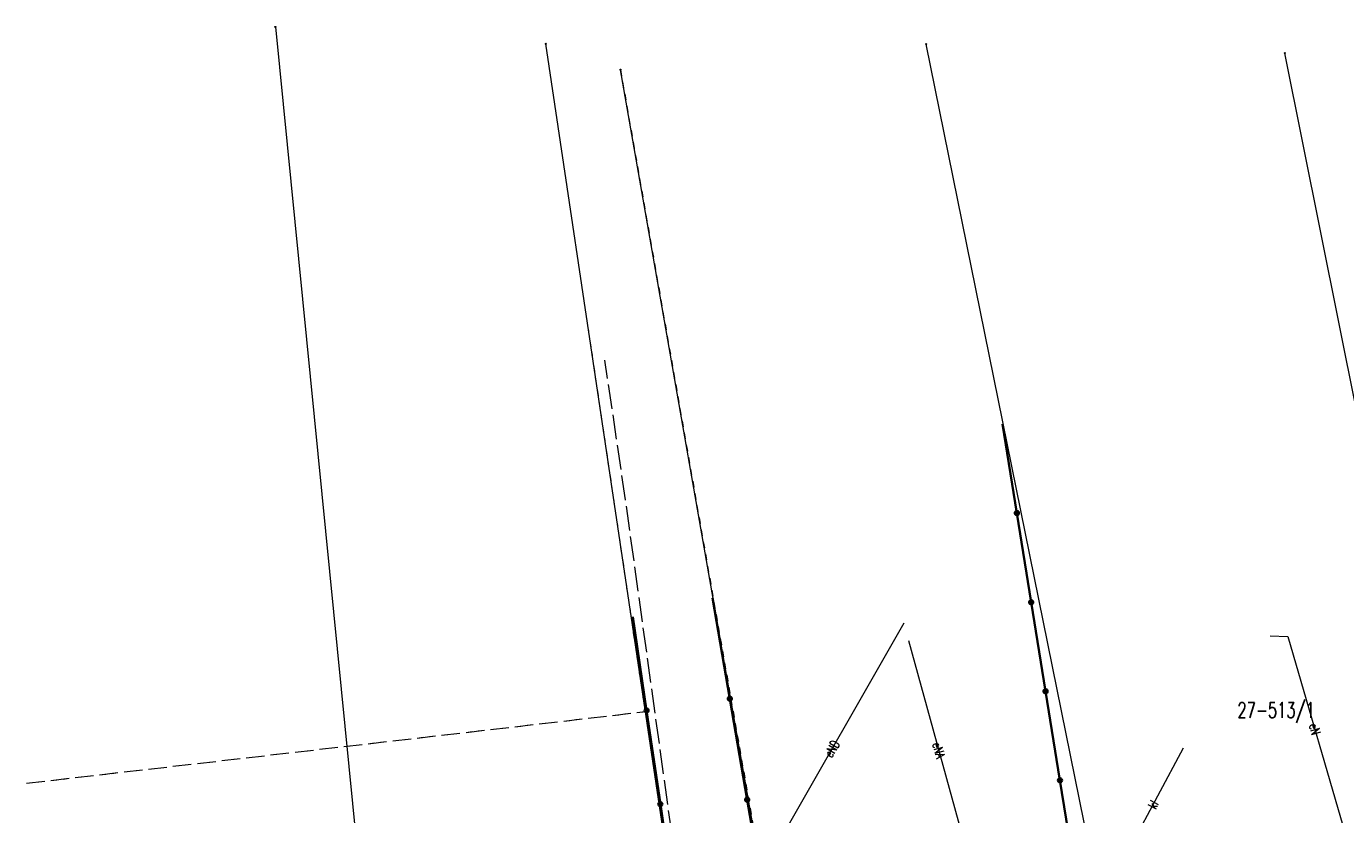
# Model space of a CAD drawing. Header units: metres. Extents: x 7542868 to 7543894, y 5828497 to 5830561.
# Tile 52 of 66: x 7543048 to 7543155, y 5830497 to 5830561. Entities that reach past the tile are written whole.
import ezdxf
from ezdxf.enums import TextEntityAlignment as Align

# ---------------------------------------------------------------- set-up
doc = ezdxf.new("R2010")
doc.units = ezdxf.units.M
for name, pattern in [('4_1', [0]), ('4_SUPE_01', [0]), ('4_SUPK_01', [0]), ('4_SUPT_P_01', [2.5, 2, -0.5]), ('GDE', [0]), ('GUK', [2, 1.5, -0.5]), ('GUZ', [1, 0.5, -0.5])]:
    doc.linetypes.add(name, pattern=pattern)
doc.layers.get('0').update_dxf_attribs({"color": 250, "linetype": 'CONTINUOUS', "lineweight": 100})
for name, color, linetype, lineweight in [('Dzialki', 7, 'GDE', 18), ('Kontury', 3, 'GUK', 18), ('KTOK_L_4', 7, 'CONTINUOUS', 35), ('Numery_dzialek', 7, 'CONTINUOUS', 13), ('Punkty', 7, 'CONTINUOUS', 18), ('SUPE_E_T_3', 1, 'CONTINUOUS', 15), ('SUPE_L_3', 1, '4_SUPE_01', 18), ('SUPK_E_T_1', 34, 'CONTINUOUS', 15), ('SUPK_L_1', 34, '4_SUPK_01', 18), ('SUPP_L_6', 30, '4_SUPT_P_01', 18), ('Uzytki', 7, 'GUZ', 18)]:
    doc.layers.add(name, color=color, linetype=linetype, lineweight=lineweight)
doc.styles.get("Standard").update_dxf_attribs({"font": 'Simplex.SHX', "width": 0.75})

# ---------------------------------------------------------------- blocks, each defined once
blk = doc.blocks.new('GRO')
at = {"linetype": 'CONTINUOUS'}
blk.add_circle((0, 0), 0.045, dxfattribs=at)

msp = doc.modelspace()

# ---------------------------------------------------------------- linework, layer by layer
at = {"layer": 'Dzialki'}
for p, q in [((7543068.42, 5830560.62), (7543077.34, 5830470.72)), ((7543103, 5830474.81), (7543090.43, 5830559.25)), ((7543136.62, 5830484.08), (7543121.36, 5830559.22)), ((7543164.16, 5830490.47), (7543150.53, 5830558.49)), ((7543110.52, 5830477.2), (7543096.49, 5830557.14))]:
    msp.add_line(p, q, dxfattribs=at)
at = {"layer": 'Kontury'}
for p, q in [((7543048.17, 5830499.08), (7543098.52, 5830504.91)), ((7543098.52, 5830504.91), (7543103, 5830474.81))]:
    msp.add_line(p, q, dxfattribs=at)
at = {"layer": 'KTOK_L_4'}
for p, q in [((7543128.74, 5830521.06), (7543127.57, 5830528.31)), ((7543129.9, 5830513.81), (7543128.74, 5830521.06)), ((7543103.97, 5830514.18), (7543105.39, 5830505.96)), ((7543131.07, 5830506.57), (7543129.9, 5830513.81)), ((7543098.62, 5830505), (7543097.49, 5830512.62)), ((7543132.24, 5830499.32), (7543131.07, 5830506.57)), ((7543105.39, 5830505.96), (7543106.8, 5830497.74)), ((7543099.74, 5830497.38), (7543098.62, 5830505)), ((7543133.41, 5830492.07), (7543132.24, 5830499.32)), ((7543100.87, 5830489.76), (7543099.74, 5830497.38)), ((7543106.8, 5830497.74), (7543108.22, 5830489.53))]:
    msp.add_line(p, q, dxfattribs=at)
for centre in [(7543128.74, 5830521.06), (7543129.9, 5830513.81), (7543131.07, 5830506.57), (7543105.39, 5830505.96), (7543098.62, 5830505), (7543132.24, 5830499.32), (7543099.74, 5830497.38), (7543106.8, 5830497.74)]:
    msp.add_circle(centre, 0.17, dxfattribs=at)
at = {"layer": 'SUPE_L_3', "linetype": '4_SUPE_01'}
for p, q in [((7543108.35, 5830492.54), (7543119.58, 5830512.14)), ((7543149.35, 5830511.08), (7543150.78, 5830511.01)), ((7543150.78, 5830511.01), (7543156.14, 5830492.6)), ((7543119.91, 5830510.69), (7543125, 5830492.26))]:
    msp.add_line(p, q, dxfattribs=at)
at = {"layer": 'SUPK_L_1', "linetype": '4_SUPK_01'}
msp.add_line((7543137.87, 5830493.69), (7543142.28, 5830501.97), dxfattribs=at)
at = {"layer": 'SUPK_L_1', "linetype": '4_1'}
msp.add_line((7543137.87, 5830493.69), (7543142.28, 5830501.97), dxfattribs=at)
at = {"layer": 'SUPP_L_6', "linetype": '4_SUPT_P_01'}
for p, q in [((7543096.91, 5830522.13), (7543095.23, 5830533.51)), ((7543103.78, 5830472.6), (7543096.91, 5830522.13))]:
    msp.add_line(p, q, dxfattribs=at)
at = {"layer": 'Uzytki'}
for p, q in [((7543096.49, 5830557.14), (7543110.52, 5830477.2)), ((7543098.52, 5830504.91), (7543093.89, 5830536.05)), ((7543048.17, 5830499.08), (7543098.52, 5830504.91)), ((7543098.52, 5830504.91), (7543103, 5830474.81))]:
    msp.add_line(p, q, dxfattribs=at)

# ---------------------------------------------------------------- block references
at = {"layer": 'Punkty'}
for p in [(7543068.42, 5830560.62), (7543090.43, 5830559.25), (7543121.36, 5830559.22), (7543150.53, 5830558.49), (7543096.49, 5830557.14)]:
    msp.add_blockref('GRO', p, dxfattribs=at)

# ---------------------------------------------------------------- texts
at = {"layer": 'Numery_dzialek', "width": 0.7}
msp.add_text('27-513/1', height=1.25, dxfattribs=at).set_placement((7543146.68, 5830505.66), align=Align.TOP_LEFT)
at = {"layer": 'SUPE_E_T_3', "width": 0.7}
for s, rotation, p in [('eN', 286.239, (7543152.97, 5830503.48)), ('eND', 60.2011, (7543113.7, 5830501.89)), ('eNA', 285.4387, (7543122.38, 5830501.75))]:
    msp.add_text(s, height=0.75, rotation=rotation, dxfattribs=at).set_placement(p, align=Align.MIDDLE)
at = {"layer": 'SUPK_E_T_1', "width": 0.7}
msp.add_text('kl', height=0.75, rotation=61.5, dxfattribs=at).set_placement((7543139.82, 5830497.35), align=Align.MIDDLE)

doc.saveas('drawing.dxf')
